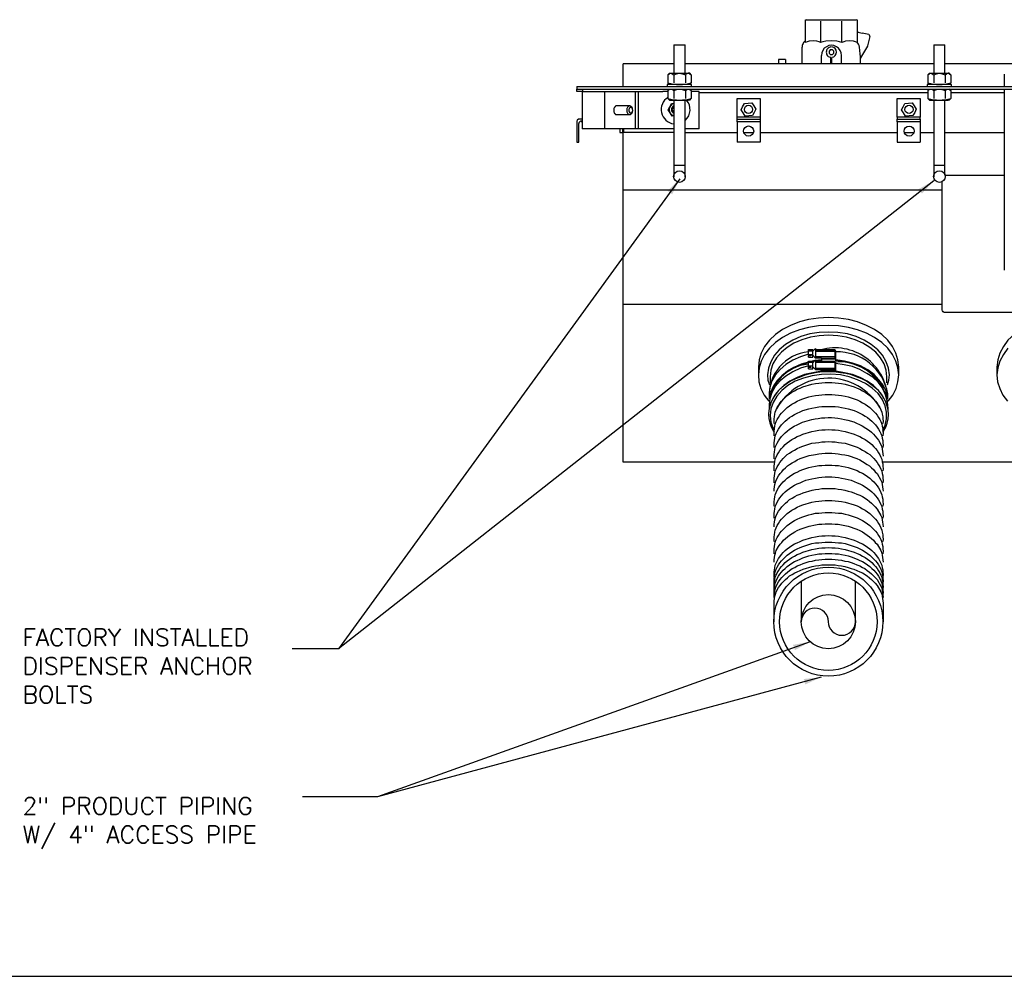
# Model space of a CAD drawing. Extents: x 1152 to 2559, y 156 to 782.
# Tile 18 of 111: x 1753 to 1796, y 454 to 496. Entities that reach past the tile are written whole.
import ezdxf

# ---------------------------------------------------------------- set-up
doc = ezdxf.new("R2010")
doc.units = 0
doc.header["$MEASUREMENT"] = 0
for name, color, linetype in [('1', 1, 'CONTINUOUS'), ('FREEZE-OUTLINE-TITLES', 60, 'CONTINUOUS'), ('TEXT', 3, 'CONTINUOUS')]:
    doc.layers.add(name, color=color, linetype=linetype)
doc.layers.add('FREEZE-LINES', color=8, linetype='CONTINUOUS', plot=False)
doc.styles.add('sim001', font='simplex.shx', dxfattribs={"height": 0.08})
doc.styles.add('SIMPLEX', font='simplex')
doc.dimstyles.new('DIM8', dxfattribs={"dimscale": 8, "dimtxt": 0.09375, "dimasz": 0.09375, "dimexe": 0.0625, "dimexo": 0.0625, "dimgap": 0.0625, "dimtad": 1, "dimdec": 4, "dimzin": 3, "dimdsep": 46, "dimlunit": 4, "dimtxsty": 'SIMPLEX', "dimcen": 0.0625, "dimclrd": 3, "dimclre": 3, "dimclrt": 3, "dimadec": 0, "dimazin": 0, "dimtfac": 1, "dimtdec": 4, "dimtofl": 0, "dimtmove": 0, "dimatfit": 3, "dimfxl": 1, "dimfrac": 2, "dimtolj": 1, "dimtzin": 3, "dimarcsym": 0})

msp = doc.modelspace()

# ---------------------------------------------------------------- linework, layer by layer
at = {"layer": '1', "linetype": 'Continuous'}
for p, q in [((1787.64506, 496.0116), (1787.61833, 495.98488)), ((1787.61833, 495.94479), (1787.61833, 495.99824)), ((1787.61833, 495.00945), (1787.61833, 495.94479)), ((1787.64506, 496.0116), (1789.83642, 496.0116)), ((1788.27307, 495.94479), (1788.27307, 495.00945)), ((1789.20841, 495.00945), (1789.20841, 495.94479)), ((1789.8765, 495.98488), (1789.83642, 496.0116)), ((1789.8765, 495.99824), (1789.8765, 495.94479)), ((1789.8765, 495.94479), (1789.8765, 495.00945)), ((1789.91659, 495.46376), (1790.09029, 495.42367)), ((1790.38426, 495.35686), (1790.09029, 495.42367)), ((1790.34417, 494.86247), (1790.4377, 495.27669)), ((1781.85934, 494.91592), (1782.35373, 494.91592)), ((1781.85934, 494.91592), (1781.85934, 493.67326)), ((1782.35373, 493.67326), (1782.35373, 494.91592)), ((1789.8765, 495.02281), (1789.8765, 495.02616)), ((1789.97004, 494.80902), (1789.95667, 494.8892)), ((1790.03685, 494.34136), (1790.34417, 494.84911)), ((1790.34417, 494.83575), (1790.34417, 494.86247)), ((1793.21699, 494.91592), (1793.71136, 494.91592)), ((1793.21699, 494.91592), (1793.21699, 493.67326)), ((1793.71136, 493.67326), (1793.71136, 494.91592)), ((1787.45799, 494.80902), (1787.45799, 494.08748)), ((1788.31316, 494.08748), (1788.31316, 494.44825)), ((1789.18168, 494.08748), (1789.18168, 494.44825)), ((1781.85934, 494.08748), (1779.65461, 494.08748)), ((1779.65461, 493.08533), (1779.65461, 494.08748)), ((1793.21699, 494.08748), (1782.35373, 494.08748)), ((1786.73645, 494.27455), (1786.42912, 494.27455)), ((1786.42912, 494.27455), (1786.42912, 494.08748)), ((1786.73645, 494.27455), (1786.73645, 494.08748)), ((1788.71401, 494.35472), (1788.71401, 494.08748)), ((1788.76746, 494.08748), (1788.76746, 494.35472)), ((1790.02348, 494.08748), (1790.02348, 494.31463)), ((1818.63141, 494.08748), (1793.71136, 494.08748)), ((1781.67227, 493.67326), (1781.60546, 493.60645)), ((1781.60546, 493.60645), (1781.60546, 493.24568)), ((1781.67227, 493.67326), (1781.72572, 493.67326)), ((1781.72572, 493.67326), (1782.09985, 493.67326)), ((1781.85934, 493.60645), (1781.85934, 493.24568)), ((1782.09985, 493.67326), (1782.48735, 493.67326)), ((1782.36709, 493.60645), (1782.36709, 493.24568)), ((1782.55416, 493.67326), (1782.48735, 493.67326)), ((1782.62097, 493.60645), (1782.55416, 493.67326)), ((1782.62097, 493.60645), (1782.62097, 493.24568)), ((1793.02992, 493.67326), (1792.96309, 493.60645)), ((1792.96309, 493.60645), (1792.96309, 493.24568)), ((1793.02992, 493.67326), (1793.08337, 493.67326)), ((1793.08337, 493.67326), (1793.4575, 493.67326)), ((1793.21699, 493.60645), (1793.21699, 493.24568)), ((1793.4575, 493.67326), (1793.84497, 493.67326)), ((1793.72474, 493.60645), (1793.72474, 493.24568)), ((1793.89842, 493.67326), (1793.84497, 493.67326)), ((1793.96526, 493.60645), (1793.89842, 493.67326)), ((1793.96526, 493.60645), (1793.96526, 493.24568)), ((1796.30357, 493.63317), (1796.30357, 493.08533)), ((1782.63433, 493.17887), (1781.56537, 493.17887)), ((1781.56537, 493.17887), (1781.56537, 493.08533)), ((1781.60546, 493.24568), (1781.67227, 493.17887)), ((1782.55416, 493.17887), (1782.62097, 493.24568)), ((1782.63433, 493.08533), (1782.63433, 493.17887)), ((1793.99198, 493.17887), (1792.93636, 493.17887)), ((1792.93636, 493.17887), (1792.93636, 493.08533)), ((1792.96309, 493.24568), (1793.02992, 493.17887)), ((1793.89842, 493.17887), (1793.96526, 493.24568)), ((1793.99198, 493.08533), (1793.99198, 493.17887)), ((1777.6236, 493.08533), (1805.34964, 493.08534)), ((1777.6236, 492.87154), (1777.6236, 492.97844)), ((1777.87748, 492.87154), (1777.6236, 492.87154)), ((1777.85075, 492.87154), (1777.85075, 491.24138)), ((1777.87748, 492.97844), (1781.37831, 492.97844)), ((1778.83954, 491.24138), (1778.83954, 492.87154)), ((1780.18909, 491.24138), (1780.18909, 492.87154)), ((1780.29599, 492.87154), (1780.29599, 491.24138)), ((1781.37831, 492.97844), (1805.33625, 492.97844)), ((1781.60546, 492.87154), (1781.37831, 492.87154)), ((1781.60546, 492.91163), (1781.69899, 492.97844)), ((1781.65891, 492.97844), (1781.60546, 492.91163)), ((1781.60546, 492.91163), (1781.60546, 492.56422)), ((1781.85934, 492.91163), (1781.85934, 492.56422)), ((1782.36709, 492.91163), (1782.36709, 492.56422)), ((1782.52743, 492.97844), (1782.62097, 492.91163)), ((1782.62097, 492.91163), (1782.55416, 492.97844)), ((1782.62097, 492.91163), (1782.62097, 492.56422)), ((1782.96838, 492.87154), (1782.62097, 492.87154)), ((1782.96838, 491.24138), (1782.96838, 492.87154)), ((1782.96838, 492.83146), (1792.96309, 492.83146)), ((1792.96309, 492.91163), (1793.05665, 492.97844)), ((1793.01653, 492.97844), (1792.96309, 492.91163)), ((1792.96309, 492.91163), (1792.96309, 492.56422)), ((1793.21699, 492.91163), (1793.21699, 492.56422)), ((1793.72474, 492.91163), (1793.72474, 492.56422)), ((1793.88509, 492.97844), (1793.96526, 492.91163)), ((1793.96526, 492.91163), (1793.89842, 492.97844)), ((1793.96526, 492.91163), (1793.96526, 492.56422)), ((1793.96526, 492.83146), (1796.30357, 492.83146)), ((1796.30357, 492.97844), (1796.30357, 485.06817)), ((1779.93522, 492.24353), (1779.33393, 492.24353)), ((1781.60546, 492.56422), (1781.67227, 492.49741)), ((1781.67227, 492.49741), (1782.48735, 492.49741)), ((1781.85934, 492.49741), (1781.85934, 489.65132)), ((1782.35373, 489.65132), (1782.35373, 492.49741)), ((1782.55416, 492.49741), (1782.48735, 492.49741)), ((1782.55416, 492.49741), (1782.62097, 492.56422)), ((1792.96309, 492.56422), (1793.02992, 492.49741)), ((1793.21699, 492.49741), (1793.21699, 489.65132)), ((1793.71136, 489.65132), (1793.71136, 492.49741)), ((1793.89842, 492.49741), (1793.84497, 492.49741)), ((1793.89842, 492.49741), (1793.96526, 492.56422)), ((1779.33393, 491.8694), (1779.93522, 491.8694)), ((1780.05547, 492.08319), (1780.05547, 492.09655)), ((1780.05547, 492.00301), (1780.05547, 492.01638)), ((1777.85075, 491.6556), (1777.71713, 491.6556)), ((1777.81067, 491.56207), (1777.85075, 491.56207)), ((1785.6274, 491.74914), (1785.6274, 491.6556)), ((1792.62906, 491.54871), (1792.62906, 490.65346)), ((1781.85934, 491.24138), (1777.85075, 491.24138)), ((1779.65461, 489.57114), (1779.65461, 491.24138)), ((1782.96838, 491.24138), (1782.35373, 491.24138)), ((1782.35373, 491.08104), (1784.62526, 491.08104)), ((1784.90586, 491.08104), (1785.33344, 491.08104)), ((1785.6274, 491.08104), (1791.62692, 491.08104)), ((1791.92088, 491.08104), (1792.34844, 491.08104)), ((1792.62906, 491.08104), (1793.21699, 491.08104)), ((1793.71136, 491.08104), (1796.30357, 491.08104)), ((1779.65461, 488.569), (1779.65461, 489.57114)), ((1781.85934, 489.65132), (1781.85934, 489.14356)), ((1781.85934, 489.65132), (1782.35373, 489.65132)), ((1782.35373, 489.14356), (1782.35373, 489.65132)), ((1793.21699, 489.65132), (1793.71136, 489.65132)), ((1793.21699, 489.65132), (1793.21699, 489.14356)), ((1793.71136, 489.21037), (1793.71136, 489.65132)), ((1793.71136, 489.21037), (1796.30357, 489.21037)), ((1793.59112, 483.55827), (1779.65462, 483.55827)), ((1787.75195, 481.59406), (1787.93902, 481.59406)), ((1787.75195, 481.54061), (1787.75195, 481.59406)), ((1787.75195, 481.38027), (1787.75195, 481.54061)), ((1787.75195, 481.54061), (1787.93902, 481.54061)), ((1788.04592, 481.63415), (1787.93902, 481.51389)), ((1787.93902, 481.54061), (1787.93902, 481.59406)), ((1787.93902, 481.38027), (1787.93902, 481.54061)), ((1787.95238, 481.54061), (1787.93902, 481.54061)), ((1788.04592, 481.63415), (1788.04592, 481.21993)), ((1788.91444, 481.5807), (1788.04592, 481.5807)), ((1788.91444, 481.52725), (1788.04592, 481.52725)), ((1788.04592, 481.52725), (1788.91444, 481.52725)), ((1788.91444, 481.52725), (1788.91444, 481.5807)), ((1788.94117, 481.54061), (1788.91444, 481.54061)), ((1788.91444, 481.52725), (1788.91444, 481.53059)), ((1788.91444, 481.21993), (1788.91444, 481.52725)), ((1788.94117, 481.16648), (1788.94117, 481.54061)), ((1787.75195, 481.38027), (1787.93902, 481.38027)), ((1787.75195, 481.34018), (1787.75195, 481.38027)), ((1787.75195, 481.34018), (1787.75195, 481.31346)), ((1787.84549, 481.31346), (1787.75195, 481.31346)), ((1787.75195, 481.26001), (1787.75195, 481.31346)), ((1787.75195, 481.26001), (1787.93902, 481.26001)), ((1787.75195, 481.08631), (1787.93902, 481.08631)), ((1787.75195, 481.04622), (1787.75195, 481.08631)), ((1788.01919, 481.11303), (1787.9123, 481.08631)), ((1787.93902, 481.26001), (1787.93902, 481.38027)), ((1787.93902, 481.34018), (1788.04592, 481.21993)), ((1788.04592, 481.13975), (1787.93902, 481.00613)), ((1787.93902, 481.04622), (1787.93902, 481.08631)), ((1788.00583, 481.07294), (1787.93902, 481.07294)), ((1788.91444, 481.27337), (1788.04592, 481.27337)), ((1788.04592, 481.21993), (1788.04592, 481.22327)), ((1788.31316, 481.21993), (1788.04592, 481.21993)), ((1788.04592, 481.13975), (1788.04592, 480.71217)), ((1788.31316, 481.13975), (1788.04592, 481.11303)), ((1788.31316, 481.11303), (1788.04592, 481.08631)), ((1788.91444, 481.07294), (1788.04592, 481.07294)), ((1788.31316, 481.21993), (1788.31316, 481.09967)), ((1788.31316, 481.21993), (1788.91444, 481.21993)), ((1788.94117, 481.16648), (1788.31316, 481.16648)), ((1788.91444, 481.21993), (1788.91444, 481.27337)), ((1788.91444, 481.0195), (1788.91444, 481.07294)), ((1788.94117, 481.09967), (1788.94117, 481.16648)), ((1785.5606, 480.81907), (1785.5606, 480.48502)), ((1787.75195, 480.87251), (1787.75195, 481.04622)), ((1787.75195, 481.04622), (1787.93902, 481.04622)), ((1787.75195, 480.87251), (1787.93902, 480.87251)), ((1787.75195, 480.81907), (1787.75195, 480.87251)), ((1787.75195, 480.81907), (1787.75195, 480.8057)), ((1787.75195, 480.75226), (1787.75195, 480.8057)), ((1787.84549, 480.8057), (1787.75195, 480.8057)), ((1787.75195, 480.75226), (1787.93902, 480.75226)), ((1787.93902, 480.87251), (1787.93902, 481.04622)), ((1787.93902, 480.75226), (1787.93902, 480.87251)), ((1787.93902, 480.83243), (1788.04592, 480.71217)), ((1788.94117, 481.0195), (1788.04592, 481.0195)), ((1788.91444, 480.76562), (1788.04592, 480.76562)), ((1788.04592, 480.71217), (1788.04592, 480.71551)), ((1788.04592, 480.71217), (1788.04592, 480.71551)), ((1788.04592, 480.71217), (1788.31316, 480.71217)), ((1788.31316, 480.65872), (1788.31316, 480.71217)), ((1788.31316, 480.71217), (1788.91444, 480.71217)), ((1788.94117, 480.65872), (1788.31316, 480.65872)), ((1788.31316, 480.65872), (1788.31316, 480.60528)), ((1788.91444, 481.0195), (1788.91444, 481.02284)), ((1788.91444, 480.71217), (1788.91444, 481.0195)), ((1788.91444, 480.71217), (1788.91444, 480.76562)), ((1788.94117, 480.65872), (1788.94117, 481.0195)), ((1789.30194, 480.92596), (1788.94117, 480.97941)), ((1788.94117, 480.60528), (1788.94117, 480.65872)), ((1791.69373, 480.48502), (1791.69373, 480.81907)), ((1795.98289, 480.81907), (1795.98289, 480.48502)), ((1786.06835, 480.40485), (1786.06835, 480.13761)), ((1791.17261, 480.13761), (1791.17261, 480.40485)), ((1786.02826, 479.65658), (1786.02826, 479.44279)), ((1786.25542, 479.56304), (1786.1218, 479.30917)), ((1791.2127, 479.44279), (1791.2127, 479.65658)), ((1786.02826, 479.16219), (1786.02826, 479.00184)), ((1791.2127, 479.00184), (1791.2127, 479.16219)), ((1796.6911, 476.66351), (1791.01227, 476.66351)), ((1787.44463, 469.68857), (1787.44463, 471.4657)), ((1789.79633, 469.68857), (1789.79633, 471.46571)), ((1786.24205, 469.68857), (1786.24205, 470.54373)), ((1791.01227, 470.54373), (1791.01227, 469.68857))]:
    msp.add_line(p, q, dxfattribs=at)
for points in [[(1789.8765, 495.51721), (1789.8765, 495.50385), (1789.91659, 495.46376)], [(1790.42293, 495.28382), (1790.4238, 495.28868), (1790.42426, 495.29351), (1790.42433, 495.2983), (1790.42402, 495.30302), (1790.42335, 495.30767), (1790.42232, 495.31223), (1790.42095, 495.31666), (1790.41924, 495.32096), (1790.41722, 495.32511), (1790.41489, 495.32909), (1790.41226, 495.33288), (1790.40935, 495.33646), (1790.40616, 495.33982), (1790.40272, 495.34293), (1790.39902, 495.34578), (1790.39509, 495.34835), (1790.39093, 495.35062), (1790.38655, 495.35257), (1790.38198, 495.35418), (1790.37721, 495.35544)], [(1787.61833, 495.10299), (1787.59161, 495.07626), (1787.55152, 495.03618), (1787.5248, 495.00945), (1787.51144, 494.96937), (1787.48471, 494.92928), (1787.47135, 494.8892), (1787.47135, 494.80902)], [(1788.27307, 495.00945), (1788.20626, 495.04954), (1788.11273, 495.07626), (1787.95238, 495.08962), (1787.77868, 495.07626), (1787.68514, 495.04954), (1787.61833, 495.00945)], [(1789.20841, 495.00945), (1789.10151, 495.04954), (1788.98125, 495.07626), (1788.74074, 495.08962), (1788.50022, 495.07626), (1788.37996, 495.04954), (1788.27307, 495.00945)], [(1788.72738, 494.82239), (1788.68729, 494.80902), (1788.6472, 494.79566), (1788.60712, 494.76894), (1788.55367, 494.71549), (1788.54031, 494.6754), (1788.52695, 494.63532), (1788.51358, 494.59523), (1788.52695, 494.54178), (1788.54031, 494.5017), (1788.55367, 494.47498), (1788.58039, 494.43489), (1788.60712, 494.40817), (1788.6472, 494.38144), (1788.68729, 494.36808), (1788.72738, 494.36808)], [(1789.8765, 495.00945), (1789.79633, 495.04954), (1789.71616, 495.07626), (1789.54245, 495.08962), (1789.36875, 495.07626), (1789.28858, 495.04954), (1789.20841, 495.00945)], [(1789.95667, 494.8892), (1789.92995, 494.94264), (1789.8765, 495.02281)], [(1790.02348, 494.31463), (1790.02348, 494.38144), (1790.01012, 494.51506), (1789.97004, 494.80902)], [(1790.03685, 494.34136), (1790.02348, 494.34136), (1790.02348, 494.31463)], [(1781.60546, 493.60645), (1781.65891, 493.64653), (1781.72572, 493.67326), (1781.79253, 493.64653), (1781.85934, 493.60645)], [(1781.85934, 493.60645), (1781.97959, 493.64653), (1782.09985, 493.67326)], [(1782.09985, 493.67326), (1782.23347, 493.64653), (1782.36709, 493.60645), (1782.42054, 493.64653), (1782.48735, 493.67326), (1782.55416, 493.64653), (1782.62097, 493.60645)], [(1792.96309, 493.60645), (1793.01653, 493.64653), (1793.08337, 493.67326), (1793.15015, 493.64653), (1793.21699, 493.60645)], [(1793.21699, 493.60645), (1793.33722, 493.64653), (1793.4575, 493.67326)], [(1793.4575, 493.67326), (1793.59112, 493.64653), (1793.72474, 493.60645), (1793.77819, 493.64653), (1793.84497, 493.67326), (1793.91181, 493.64653), (1793.96526, 493.60645)], [(1777.6236, 493.08533), (1777.6236, 492.97844), (1777.87748, 492.97844)], [(1777.87748, 492.97844), (1777.87748, 492.87154), (1781.37831, 492.87154)], [(1781.7658, 492.97844), (1781.85934, 492.91163), (1782.03304, 492.97844)], [(1782.16666, 492.97844), (1782.36709, 492.91163), (1782.46062, 492.97844)], [(1793.12343, 492.97844), (1793.21699, 492.91163), (1793.40406, 492.97844)], [(1793.52429, 492.97844), (1793.72474, 492.91163), (1793.81825, 492.97844)], [(1779.38738, 492.24353), (1779.33393, 492.24353), (1779.3072, 492.23017), (1779.29384, 492.20344), (1779.26712, 492.19008), (1779.25376, 492.15), (1779.24039, 492.12327), (1779.24039, 491.97629), (1779.25376, 491.94957), (1779.26712, 491.90948), (1779.29384, 491.89612), (1779.3072, 491.8694), (1779.38738, 491.8694)], [(1780.05547, 492.09655), (1780.05547, 492.13663), (1780.02875, 492.19008), (1779.98866, 492.21681), (1779.93522, 492.24353), (1779.85504, 492.20344), (1779.82832, 492.15), (1779.81496, 492.12327), (1779.81496, 491.97629), (1779.84168, 491.92284), (1779.85504, 491.89612), (1779.90849, 491.8694), (1779.96194, 491.8694), (1780.00203, 491.89612), (1780.02875, 491.90948), (1780.04211, 491.93621), (1780.05547, 491.97629), (1780.05547, 492.00301)], [(1781.85934, 491.80259), (1781.79253, 491.78922), (1781.69899, 491.93621), (1781.61882, 492.06982), (1781.68563, 492.20344), (1781.7658, 492.35043), (1781.85934, 492.35043)], [(1784.62526, 491.6556), (1784.62526, 492.56422), (1785.6274, 492.56422), (1785.6274, 491.74914), (1784.62526, 491.74914)], [(1791.62692, 491.74914), (1791.62692, 491.65561), (1792.62906, 491.65561), (1792.62906, 491.74914), (1791.62692, 491.74914), (1791.62692, 492.56422), (1792.62906, 492.56422), (1792.62906, 491.74914)], [(1793.02992, 492.49741), (1793.08337, 492.49741), (1793.4575, 492.49741), (1793.84497, 492.49741)], [(1781.85934, 492.20344), (1781.81925, 492.15), (1781.80589, 492.12327), (1781.79253, 492.08319), (1781.80589, 492.05646), (1781.81925, 492.01638), (1781.85934, 491.96293)], [(1777.73049, 491.66897), (1777.70377, 491.6556), (1777.69041, 491.6556), (1777.63696, 491.61552), (1777.63696, 491.60216), (1777.6236, 491.57543), (1777.6236, 491.56207)], [(1777.6236, 491.54871), (1777.6236, 490.65346), (1777.71713, 490.65346), (1777.71713, 491.46854)], [(1777.82403, 491.57543), (1777.7973, 491.57543), (1777.75722, 491.54871), (1777.71713, 491.50862), (1777.71713, 491.46854)], [(1784.62526, 491.54871), (1784.62526, 491.6556), (1785.6274, 491.6556), (1785.6274, 490.65346), (1784.62526, 490.65346)], [(1785.6274, 491.54871), (1784.62526, 491.54871), (1784.62526, 490.65346)], [(1792.62906, 491.65561), (1792.62906, 491.54871), (1791.62692, 491.54871), (1791.62692, 491.65561)], [(1791.62692, 491.54871), (1791.62692, 490.65346), (1792.62906, 490.65346)], [(1779.50763, 491.24138), (1779.50763, 491.08104), (1779.62789, 491.08104), (1779.62789, 491.24138)], [(1781.85934, 491.08104), (1779.68134, 491.08104), (1779.68134, 491.24138)], [(1804.56126, 483.21086), (1793.6713, 483.21086), (1793.63118, 483.23758), (1793.60446, 483.27767), (1793.59112, 483.31775), (1793.59112, 488.92977)], [(1779.65462, 483.55827), (1779.65461, 488.569), (1793.59112, 488.569)], [(1786.24205, 476.6635), (1779.65462, 476.6635), (1779.65462, 483.55827)], [(1791.69373, 480.81907), (1791.65364, 481.13975), (1791.56011, 481.43372), (1791.41313, 481.72768), (1791.2127, 481.99492), (1790.94546, 482.2488), (1790.62477, 482.46259), (1790.27736, 482.64965), (1789.88987, 482.79663), (1789.48901, 482.90353), (1789.06142, 482.97034), (1788.62048, 482.99706), (1788.17954, 482.97034), (1787.75195, 482.90353), (1787.3511, 482.79663), (1786.9636, 482.64965), (1786.61619, 482.46259), (1786.30886, 482.24879), (1786.04163, 481.99492), (1785.82783, 481.72768), (1785.68085, 481.43372), (1785.58732, 481.13975), (1785.5606, 480.81907)], [(1802.11605, 480.81907), (1802.08932, 481.13975), (1801.99576, 481.43372), (1801.84881, 481.72768), (1801.63502, 481.99492), (1801.36778, 482.2488), (1801.06043, 482.46259), (1800.71302, 482.64965), (1800.32554, 482.79664), (1799.9113, 482.90353), (1799.48372, 482.97034), (1799.0428, 482.99706), (1798.61522, 482.97034), (1798.18763, 482.90353), (1797.77339, 482.79664), (1797.39925, 482.64965), (1797.03851, 482.46259), (1796.73116, 482.2488), (1796.46392, 481.99492), (1796.26351, 481.72768), (1796.10317, 481.43372), (1796.023, 481.13975), (1795.98289, 480.81907)], [(1791.22606, 479.33589), (1791.42649, 479.60313), (1791.57347, 479.88373), (1791.65364, 480.17769), (1791.69373, 480.48502), (1791.65364, 480.79234), (1791.56011, 481.08631), (1791.41313, 481.38027), (1791.2127, 481.64751), (1790.94546, 481.90138), (1790.62477, 482.11518), (1790.27736, 482.30224), (1789.88987, 482.44922), (1789.48901, 482.55612), (1789.06142, 482.62293), (1788.62048, 482.64965), (1788.17954, 482.62293), (1787.75195, 482.55612), (1787.3511, 482.44922), (1786.9636, 482.30224), (1786.61619, 482.11518), (1786.30886, 481.90138), (1786.04163, 481.64751), (1785.82783, 481.38027), (1785.68085, 481.08631), (1785.58732, 480.79234), (1785.5606, 480.48502), (1785.57396, 480.17769), (1785.66749, 479.88373), (1785.81447, 479.60313), (1786.0149, 479.33589)], [(1791.19934, 480.04407), (1791.25278, 480.25787), (1791.27951, 480.48502), (1791.23942, 480.77898), (1791.14589, 481.05958), (1790.98554, 481.34018), (1790.77175, 481.5807), (1790.49115, 481.80785), (1790.18383, 482.00828), (1789.82306, 482.15526), (1789.44892, 482.27552), (1789.0347, 482.34233), (1788.62048, 482.35569), (1788.20626, 482.34233), (1787.8054, 482.27552), (1787.41791, 482.15526), (1787.05713, 482.00828), (1786.73645, 481.80785), (1786.46921, 481.5807), (1786.25542, 481.34018), (1786.09507, 481.05958), (1786.00154, 480.77898), (1785.96145, 480.48502), (1785.97482, 480.25787), (1786.04163, 480.04407)], [(1791.17261, 480.40485), (1791.14589, 480.68545), (1791.05235, 480.96605), (1790.89201, 481.23329), (1790.69158, 481.4738), (1790.42434, 481.68759), (1790.11702, 481.87466), (1789.78297, 482.02164), (1789.40884, 482.12854), (1789.02134, 482.19535), (1788.62048, 482.22207), (1788.21962, 482.19535), (1787.83213, 482.12854), (1787.45799, 482.02164), (1787.11058, 481.87466), (1786.81662, 481.68759), (1786.56274, 481.4738), (1786.34895, 481.23329), (1786.18861, 480.96605), (1786.09507, 480.68545), (1786.06835, 480.40485)], [(1796.46392, 481.64751), (1796.26351, 481.38027), (1796.10317, 481.08631), (1796.023, 480.79234), (1795.98289, 480.48502), (1796.00961, 480.17769), (1796.10317, 479.88373), (1796.23679, 479.60313), (1796.43719, 479.33589)], [(1787.75195, 481.39363), (1787.39118, 481.27337), (1787.05713, 481.12639), (1786.76317, 480.93932), (1786.50929, 480.71217), (1786.2955, 480.47166), (1786.14852, 480.21778), (1786.05499, 479.93718), (1786.02826, 479.65658)], [(1787.75195, 481.34018), (1787.84549, 481.34018), (1787.84549, 481.31346)], [(1791.2127, 479.49623), (1791.14589, 479.77684), (1791.01227, 480.03071), (1790.8252, 480.27123), (1790.61141, 480.49838), (1790.34417, 480.69881), (1790.02348, 480.87251), (1789.67607, 480.99277), (1789.3153, 481.08631), (1788.94117, 481.13975)], [(1791.05235, 479.89709), (1790.89201, 480.16433), (1790.66486, 480.40485), (1790.39762, 480.61864), (1790.07693, 480.8057), (1789.71616, 480.95269), (1789.34203, 481.05958), (1788.94117, 481.11303)], [(1787.75195, 480.88588), (1787.39118, 480.77898), (1787.05713, 480.61864), (1786.76317, 480.43157), (1786.50929, 480.21778), (1786.2955, 479.97726), (1786.14852, 479.71003), (1786.05499, 479.44279), (1786.02826, 479.16219)], [(1787.75195, 481.04622), (1787.43127, 480.95269), (1787.11058, 480.8057), (1786.82998, 480.64536), (1786.5761, 480.44493), (1786.37567, 480.2445), (1786.21533, 480.00399), (1786.09507, 479.75011), (1786.04163, 479.49623)], [(1787.75195, 481.0195), (1787.40454, 480.9126), (1787.08386, 480.76562), (1786.78989, 480.59191), (1786.54938, 480.37812), (1786.34895, 480.15097), (1786.20197, 479.89709)], [(1788.31316, 480.64536), (1787.93902, 480.57855), (1787.57825, 480.49838), (1787.2442, 480.36476), (1786.93688, 480.20442), (1786.66964, 480.01735), (1786.42912, 479.80356), (1786.25542, 479.56304)], [(1787.75195, 480.81907), (1787.84549, 480.81907), (1787.84549, 480.8057)], [(1791.11916, 479.30917), (1790.98554, 479.56304), (1790.81184, 479.80356), (1790.58469, 480.01735), (1790.31745, 480.20442), (1790.01012, 480.36476), (1789.67607, 480.49838), (1789.3153, 480.57855), (1788.94117, 480.64536)], [(1791.2127, 479.16219), (1791.18597, 479.41606), (1791.1058, 479.6833), (1790.97218, 479.93718), (1790.78512, 480.16433), (1790.55796, 480.37812), (1790.29072, 480.55183), (1789.9834, 480.71217), (1789.66271, 480.84579), (1789.30194, 480.92596)], [(1791.01227, 477.98634), (1791.02563, 478.02642), (1791.11916, 478.20013), (1791.18597, 478.37383), (1791.22606, 478.5609), (1791.23942, 478.74797), (1791.22606, 478.93503), (1791.18597, 479.1221), (1791.11916, 479.29581), (1791.03899, 479.46951), (1790.9321, 479.64322), (1790.79848, 479.80356), (1790.6515, 479.93718), (1790.47779, 480.0708), (1790.27736, 480.20442), (1790.07693, 480.31131), (1789.84978, 480.40485), (1789.62263, 480.48502), (1789.38211, 480.53847), (1789.1416, 480.57855), (1788.87436, 480.61864), (1788.3666, 480.61864), (1788.11273, 480.59191), (1787.6317, 480.48502), (1787.40454, 480.40485), (1787.17739, 480.31131), (1786.9636, 480.20442), (1786.77653, 480.08416), (1786.60283, 479.95054), (1786.44248, 479.80356), (1786.30886, 479.64322), (1786.20197, 479.48287), (1786.1218, 479.30917), (1786.05499, 479.1221), (1786.0149, 478.93503), (1786.00154, 478.74797), (1786.0149, 478.57426), (1786.05499, 478.38719), (1786.10843, 478.21349), (1786.20197, 478.03978), (1786.24205, 477.98633)], [(1790.99891, 478.06651), (1791.09244, 478.2803), (1791.15925, 478.5609), (1791.15925, 478.85486), (1791.09244, 479.13546), (1790.97218, 479.41606), (1790.78512, 479.66994), (1790.53124, 479.91045), (1790.23728, 480.11088), (1789.88987, 480.27123), (1789.52909, 480.40485), (1789.1416, 480.48502), (1788.72738, 480.51174), (1788.31316, 480.49838), (1787.9123, 480.44493), (1787.5248, 480.33804), (1787.16403, 480.20442), (1786.84334, 480.01735), (1786.5761, 479.80356), (1786.36231, 479.54968), (1786.20197, 479.28244), (1786.09507, 479.00184), (1786.06835, 478.70788)], [(1788.31316, 480.61864), (1788.01919, 480.57855), (1787.73859, 480.51174), (1787.45799, 480.43157)], [(1786.24205, 478.36047), (1786.24205, 478.5609), (1786.25542, 478.65443), (1786.26878, 478.76133), (1786.2955, 478.85486), (1786.33559, 478.96176), (1786.37567, 479.05529), (1786.42912, 479.14882), (1786.49593, 479.24236), (1786.56274, 479.33589), (1786.72308, 479.49623), (1786.81662, 479.57641), (1786.92351, 479.65658), (1787.01705, 479.72339), (1787.1373, 479.7902), (1787.25756, 479.85701), (1787.37782, 479.91045), (1787.49808, 479.9639), (1787.89894, 480.08416), (1788.04592, 480.11088), (1788.1929, 480.12425), (1788.32652, 480.13761), (1788.4735, 480.15097), (1788.76746, 480.15097), (1788.91444, 480.13761), (1789.06142, 480.12425), (1789.19504, 480.11088), (1789.34203, 480.08416), (1789.74288, 479.9639), (1789.8765, 479.91045), (1789.99676, 479.85701), (1790.10366, 479.7902), (1790.22391, 479.72339), (1790.33081, 479.65658), (1790.42434, 479.57641), (1790.51788, 479.49623), (1790.67822, 479.33589), (1790.74503, 479.24236), (1790.81184, 479.14882), (1790.86529, 479.05529), (1790.90537, 478.96176), (1790.94546, 478.85486), (1790.97218, 478.76133), (1790.99891, 478.65443), (1790.99891, 478.5609), (1791.01227, 478.45401), (1790.99891, 478.36047)], [(1786.24205, 477.82599), (1786.24205, 478.03978), (1786.25542, 478.13332), (1786.26878, 478.24021), (1786.2955, 478.33374), (1786.33559, 478.44064), (1786.37567, 478.53417), (1786.42912, 478.62771), (1786.49593, 478.72124), (1786.56274, 478.81477), (1786.72308, 478.97512), (1786.81662, 479.05529), (1786.92351, 479.13546), (1787.01705, 479.20227), (1787.1373, 479.26908), (1787.25756, 479.33589), (1787.37782, 479.38934), (1787.49808, 479.44279), (1787.76532, 479.52296), (1787.89894, 479.54968), (1788.04592, 479.58977), (1788.1929, 479.60313), (1788.32652, 479.61649), (1788.4735, 479.62985), (1788.76746, 479.62985), (1788.91444, 479.61649), (1789.06142, 479.60313), (1789.19504, 479.58977), (1789.34203, 479.54968), (1789.47565, 479.52296), (1789.74288, 479.44279), (1789.8765, 479.38934), (1789.99676, 479.33589), (1790.10366, 479.26908), (1790.22391, 479.20227), (1790.33081, 479.13546), (1790.42434, 479.05529), (1790.51788, 478.97512), (1790.67822, 478.81478), (1790.74503, 478.72124), (1790.81184, 478.62771), (1790.86529, 478.53418), (1790.90537, 478.44064), (1790.94546, 478.33375), (1790.97218, 478.24021), (1790.99891, 478.13332), (1790.99891, 478.03979), (1791.01227, 477.93289), (1790.99891, 477.82599)], [(1786.24205, 477.30488), (1786.24205, 477.51867), (1786.25542, 477.6122), (1786.26878, 477.7191), (1786.2955, 477.81263), (1786.33559, 477.91952), (1786.37567, 478.01306), (1786.42912, 478.10659), (1786.49593, 478.20013), (1786.56274, 478.29366), (1786.72308, 478.454), (1786.81662, 478.53417), (1786.92351, 478.61435), (1787.01705, 478.68116), (1787.1373, 478.74797), (1787.25756, 478.81477), (1787.37782, 478.86822), (1787.49808, 478.92167), (1787.76532, 479.00184), (1787.89894, 479.02857), (1788.04592, 479.05529), (1788.1929, 479.08201), (1788.32652, 479.09538), (1788.4735, 479.10874), (1788.76746, 479.10874), (1788.91444, 479.09538), (1789.06142, 479.08201), (1789.19504, 479.05529), (1789.34203, 479.02857), (1789.47565, 479.00184), (1789.74288, 478.92167), (1789.8765, 478.86822), (1789.99676, 478.81478), (1790.10366, 478.74797), (1790.22391, 478.68116), (1790.33081, 478.61435), (1790.42434, 478.53417), (1790.51788, 478.45401), (1790.67822, 478.29366), (1790.74503, 478.20013), (1790.81184, 478.1066), (1790.86529, 478.01306), (1790.90537, 477.91953), (1790.94546, 477.81263), (1790.97218, 477.7191), (1790.99891, 477.6122), (1790.99891, 477.51867), (1791.01227, 477.41177), (1790.99891, 477.30488)], [(1786.06835, 478.70788), (1786.09507, 478.41392), (1786.20197, 478.13332), (1786.24205, 478.06651)], [(1786.24205, 476.81049), (1786.24205, 477.01092), (1786.25542, 477.11781), (1786.26878, 477.21134), (1786.2955, 477.31824), (1786.33559, 477.41177), (1786.37567, 477.50531), (1786.42912, 477.59884), (1786.49593, 477.69237), (1786.56274, 477.78591), (1786.72308, 477.94625), (1786.81662, 478.02642), (1786.91015, 478.10659), (1787.12394, 478.24021), (1787.2442, 478.30702), (1787.36446, 478.36047), (1787.48472, 478.41392), (1787.88557, 478.53417), (1788.03256, 478.5609), (1788.16617, 478.57426), (1788.31316, 478.60098), (1788.46014, 478.60098), (1788.60712, 478.61435), (1788.7541, 478.61435), (1788.90108, 478.60098), (1789.0347, 478.58762), (1789.18168, 478.5609), (1789.3153, 478.53417), (1789.46228, 478.50745), (1789.72952, 478.42728), (1789.84978, 478.37383), (1789.97004, 478.32039), (1790.09029, 478.25358), (1790.41098, 478.05315), (1790.50452, 477.97298), (1790.58469, 477.8928), (1790.66486, 477.79927), (1790.73167, 477.7191), (1790.79848, 477.62557), (1790.90537, 477.4385), (1790.94546, 477.3316), (1790.97218, 477.23807), (1790.98555, 477.13117), (1790.99891, 477.03764), (1791.01227, 476.93074)], [(1786.24205, 476.28937), (1786.24205, 476.4898), (1786.25542, 476.5967), (1786.26878, 476.69023), (1786.2955, 476.79712), (1786.33559, 476.89066), (1786.37567, 476.98419), (1786.42912, 477.07773), (1786.49593, 477.17126), (1786.56274, 477.26479), (1786.64291, 477.34496), (1786.72308, 477.4385), (1786.81662, 477.51867), (1786.92351, 477.58548), (1787.01705, 477.65229), (1787.1373, 477.7191), (1787.25756, 477.78591), (1787.37782, 477.83936), (1787.49808, 477.8928), (1787.89894, 478.01306), (1788.04592, 478.03979), (1788.1929, 478.06651), (1788.32652, 478.07987), (1788.4735, 478.07987), (1788.62048, 478.09323), (1788.76746, 478.07987), (1788.91444, 478.07987), (1789.06142, 478.06651), (1789.19504, 478.03979), (1789.34203, 478.01306), (1789.74288, 477.8928), (1789.8765, 477.83936), (1789.99676, 477.78591), (1790.10366, 477.7191), (1790.22391, 477.65229), (1790.33081, 477.58548), (1790.42434, 477.51867), (1790.51788, 477.4385), (1790.59805, 477.34496), (1790.67822, 477.26479), (1790.74503, 477.17126), (1790.81184, 477.07773), (1790.86529, 476.98419), (1790.90537, 476.89066), (1790.94546, 476.79712), (1790.97218, 476.69023), (1790.99891, 476.5967), (1790.99891, 476.4898), (1791.01227, 476.3829), (1790.99891, 476.28937)], [(1786.24205, 475.76825), (1786.24205, 475.96868), (1786.25542, 476.07558), (1786.26878, 476.16911), (1786.2955, 476.27601), (1786.33559, 476.36954), (1786.37567, 476.46308), (1786.42912, 476.55661), (1786.49593, 476.65014), (1786.56274, 476.74368), (1786.64291, 476.82385), (1786.72308, 476.91738), (1786.81662, 476.99755), (1786.92351, 477.06436), (1787.01705, 477.13117), (1787.1373, 477.19798), (1787.25756, 477.26479), (1787.37782, 477.31824), (1787.49808, 477.37169), (1787.89894, 477.49195), (1788.04592, 477.51867), (1788.1929, 477.53203), (1788.32652, 477.55876), (1788.4735, 477.55876), (1788.62048, 477.57212), (1788.76746, 477.55876), (1788.91444, 477.55876), (1789.06142, 477.53203), (1789.19504, 477.51867), (1789.34203, 477.49195), (1789.74288, 477.37169), (1789.8765, 477.31824), (1789.99676, 477.26479), (1790.10366, 477.19798), (1790.22391, 477.13117), (1790.33081, 477.06436), (1790.42434, 476.99755), (1790.51788, 476.91738), (1790.59805, 476.82385), (1790.67822, 476.74368), (1790.74503, 476.65014), (1790.81184, 476.55661), (1790.86529, 476.46308), (1790.90537, 476.36954), (1790.94546, 476.27601), (1790.97218, 476.16911), (1790.99891, 476.07558), (1790.99891, 475.96868), (1791.01227, 475.86179), (1790.99891, 475.76825)], [(1786.24205, 475.39412), (1786.24205, 475.48765), (1786.25542, 475.59455), (1786.26878, 475.68808), (1786.30886, 475.79498), (1786.33559, 475.88851), (1786.44248, 476.07558), (1786.50929, 476.16911), (1786.5761, 476.24928), (1786.65627, 476.34282), (1786.73645, 476.42299), (1786.82998, 476.50316), (1786.92351, 476.56997), (1787.03041, 476.63678), (1787.15067, 476.70359), (1787.25756, 476.7704), (1787.37782, 476.82385), (1787.51144, 476.8773), (1787.77868, 476.95747), (1788.04592, 477.01092), (1788.1929, 477.03764), (1788.32652, 477.051), (1788.4735, 477.06436), (1788.76746, 477.06436), (1788.91444, 477.051), (1789.04806, 477.03764), (1789.19504, 477.01092), (1789.32866, 476.98419), (1789.47565, 476.95747), (1789.60926, 476.91738), (1789.72952, 476.8773), (1789.86314, 476.82385), (1789.9834, 476.7704), (1790.10366, 476.70359), (1790.31745, 476.56997), (1790.41098, 476.50316), (1790.50452, 476.42299), (1790.58469, 476.34282), (1790.66486, 476.24928), (1790.74503, 476.16911), (1790.90537, 475.88851), (1790.94546, 475.79498), (1790.97218, 475.68808), (1790.98555, 475.59455), (1790.99891, 475.48765), (1791.01227, 475.39412)], [(1786.24205, 474.73938), (1786.24205, 474.93981), (1786.25542, 475.04671), (1786.26878, 475.15361), (1786.2955, 475.24714), (1786.33559, 475.34067), (1786.37567, 475.44757), (1786.42912, 475.5411), (1786.49593, 475.63464), (1786.56274, 475.71481), (1786.64291, 475.80834), (1786.72308, 475.88851), (1786.81662, 475.96868), (1786.92351, 476.04886), (1787.01705, 476.11567), (1787.1373, 476.18247), (1787.25756, 476.23592), (1787.37782, 476.30273), (1787.49808, 476.34282), (1787.6317, 476.39627), (1787.76532, 476.43635), (1787.89894, 476.46308), (1788.04592, 476.4898), (1788.1929, 476.51652), (1788.32652, 476.52989), (1788.4735, 476.54325), (1788.76746, 476.54325), (1788.91444, 476.52989), (1789.06142, 476.51652), (1789.19504, 476.4898), (1789.34203, 476.46308), (1789.47565, 476.43635), (1789.60926, 476.39627), (1789.74288, 476.34282), (1789.8765, 476.30273), (1789.99676, 476.23592), (1790.10366, 476.18248), (1790.22391, 476.11567), (1790.33081, 476.04886), (1790.42434, 475.96868), (1790.51788, 475.88851), (1790.59805, 475.80834), (1790.67822, 475.71481), (1790.74503, 475.63464), (1790.81184, 475.5411), (1790.86529, 475.44757), (1790.90537, 475.34067), (1790.94546, 475.24714), (1790.97218, 475.15361), (1790.99891, 475.04671), (1790.99891, 474.93981), (1791.01227, 474.84628), (1790.99891, 474.73939)], [(1786.24205, 474.21827), (1786.24205, 474.4187), (1786.25542, 474.52559), (1786.26878, 474.61913), (1786.2955, 474.72602), (1786.33559, 474.81956), (1786.37567, 474.92645), (1786.42912, 475.01999), (1786.49593, 475.11352), (1786.56274, 475.19369), (1786.64291, 475.28722), (1786.72308, 475.3674), (1786.81662, 475.44757), (1786.92351, 475.51438), (1787.01705, 475.59455), (1787.1373, 475.66136), (1787.25756, 475.71481), (1787.37782, 475.76825), (1787.49808, 475.8217), (1787.6317, 475.87515), (1787.76532, 475.91524), (1787.89894, 475.94196), (1788.04592, 475.96868), (1788.1929, 475.99541), (1788.32652, 476.00877), (1788.4735, 476.02213), (1788.76746, 476.02213), (1788.91444, 476.00877), (1789.06142, 475.99541), (1789.19504, 475.96868), (1789.34203, 475.94196), (1789.47565, 475.91524), (1789.60926, 475.87515), (1789.8765, 475.76825), (1789.99676, 475.71481), (1790.10366, 475.66136), (1790.22391, 475.59455), (1790.33081, 475.51438), (1790.42434, 475.44757), (1790.51788, 475.3674), (1790.59805, 475.28722), (1790.67822, 475.19369), (1790.74503, 475.11352), (1790.81184, 475.01999), (1790.86529, 474.92645), (1790.90537, 474.81956), (1790.94546, 474.72602), (1790.97218, 474.61912), (1790.99891, 474.52559), (1790.99891, 474.4187), (1791.01227, 474.32516), (1790.99891, 474.21827)], [(1786.24205, 473.84413), (1786.24205, 473.95103), (1786.25542, 474.04456), (1786.26878, 474.15146), (1786.30886, 474.24499), (1786.33559, 474.33853), (1786.44248, 474.52559), (1786.50929, 474.61913), (1786.5761, 474.71266), (1786.73645, 474.873), (1786.82998, 474.95318), (1786.92351, 475.03335), (1787.03041, 475.10016), (1787.15067, 475.16697), (1787.25756, 475.22041), (1787.37782, 475.27386), (1787.51144, 475.32731), (1787.9123, 475.44757), (1788.04592, 475.47429), (1788.1929, 475.48765), (1788.32652, 475.51438), (1788.91444, 475.51438), (1789.04806, 475.48765), (1789.19504, 475.47429), (1789.32866, 475.44757), (1789.47565, 475.40748), (1789.60926, 475.3674), (1789.72952, 475.32731), (1789.86314, 475.27386), (1789.9834, 475.22042), (1790.10366, 475.16697), (1790.31745, 475.03335), (1790.41098, 474.95318), (1790.50452, 474.873), (1790.66486, 474.71266), (1790.74503, 474.61912), (1790.90537, 474.33852), (1790.94546, 474.24499), (1790.97218, 474.15146), (1790.98555, 474.04456), (1790.99891, 473.95103), (1791.01227, 473.84413)], [(1786.24205, 473.20276), (1786.24205, 473.40319), (1786.25542, 473.49672), (1786.26878, 473.60362), (1786.2955, 473.69715), (1786.33559, 473.80405), (1786.37567, 473.89758), (1786.42912, 473.99112), (1786.49593, 474.08465), (1786.56274, 474.17818), (1786.72308, 474.33853), (1786.81662, 474.4187), (1786.92351, 474.49887), (1787.01705, 474.56568), (1787.1373, 474.63249), (1787.25756, 474.6993), (1787.37782, 474.75275), (1787.49808, 474.80619), (1787.89894, 474.92645), (1788.04592, 474.95318), (1788.1929, 474.96654), (1788.32652, 474.9799), (1788.4735, 474.99326), (1788.76746, 474.99326), (1788.91444, 474.9799), (1789.06142, 474.96654), (1789.19504, 474.95318), (1789.34203, 474.92645), (1789.74288, 474.80619), (1789.8765, 474.75275), (1789.99676, 474.6993), (1790.10366, 474.63249), (1790.22391, 474.56568), (1790.33081, 474.49887), (1790.42434, 474.4187), (1790.51788, 474.33852), (1790.67822, 474.17818), (1790.74503, 474.08465), (1790.81184, 473.99111), (1790.86529, 473.89758), (1790.90537, 473.80405), (1790.94546, 473.69715), (1790.97218, 473.60362), (1790.99891, 473.49672), (1790.99891, 473.40319), (1791.01227, 473.29629), (1790.99891, 473.20276)], [(1786.24205, 472.66828), (1786.24205, 472.88207), (1786.25542, 472.9756), (1786.26878, 473.0825), (1786.2955, 473.17603), (1786.33559, 473.28293), (1786.37567, 473.37646), (1786.42912, 473.47), (1786.49593, 473.56353), (1786.56274, 473.65706), (1786.72308, 473.81741), (1786.81662, 473.89758), (1786.92351, 473.97775), (1787.01705, 474.04456), (1787.1373, 474.11137), (1787.25756, 474.17818), (1787.37782, 474.23163), (1787.49808, 474.28508), (1787.76532, 474.36525), (1787.89894, 474.39197), (1788.04592, 474.43206), (1788.1929, 474.44542), (1788.32652, 474.45878), (1788.4735, 474.47215), (1788.76746, 474.47215), (1788.91444, 474.45878), (1789.06142, 474.44542), (1789.19504, 474.43206), (1789.34203, 474.39197), (1789.47565, 474.36525), (1789.74288, 474.28508), (1789.8765, 474.23163), (1789.99676, 474.17818), (1790.10366, 474.11137), (1790.22391, 474.04456), (1790.33081, 473.97775), (1790.42434, 473.89758), (1790.51788, 473.81741), (1790.67822, 473.65706), (1790.74503, 473.56353), (1790.81184, 473.47), (1790.86529, 473.37646), (1790.90537, 473.28293), (1790.94546, 473.17603), (1790.97218, 473.0825), (1790.99891, 472.9756), (1790.99891, 472.88207), (1791.01227, 472.77518), (1790.99891, 472.66828)], [(1786.24205, 472.29415), (1786.24205, 472.40104), (1786.25542, 472.49457), (1786.26878, 472.60147), (1786.30886, 472.695), (1786.33559, 472.8019), (1786.44248, 472.98897), (1786.50929, 473.0825), (1786.5761, 473.16267), (1786.65628, 473.25621), (1786.73645, 473.33638), (1786.82998, 473.40319), (1786.92351, 473.48336), (1787.03041, 473.55017), (1787.15067, 473.61698), (1787.25756, 473.68379), (1787.37782, 473.73724), (1787.51144, 473.77732), (1787.64506, 473.83077), (1787.77868, 473.87086), (1788.04592, 473.9243), (1788.1929, 473.95103), (1788.32652, 473.96439), (1788.4735, 473.97775), (1788.76746, 473.97775), (1788.91444, 473.96439), (1789.04806, 473.95103), (1789.19504, 473.9243), (1789.32866, 473.89758), (1789.47565, 473.87086), (1789.60926, 473.83077), (1789.72952, 473.77732), (1789.86314, 473.73724), (1789.9834, 473.68379), (1790.10366, 473.61698), (1790.31745, 473.48336), (1790.41098, 473.40319), (1790.50452, 473.33638), (1790.58469, 473.25621), (1790.66486, 473.16267), (1790.74503, 473.0825), (1790.90537, 472.8019), (1790.94546, 472.695), (1790.97218, 472.60147), (1790.98555, 472.49457), (1790.99891, 472.40104), (1791.01227, 472.29415)], [(1786.24205, 471.65277), (1786.24205, 471.8532), (1786.25542, 471.9601), (1786.26878, 472.05363), (1786.2955, 472.16053), (1786.33559, 472.25406), (1786.37567, 472.34759), (1786.42912, 472.45449), (1786.49593, 472.53466), (1786.56274, 472.62819), (1786.64291, 472.72173), (1786.72308, 472.8019), (1786.81662, 472.88207), (1786.92351, 472.94888), (1787.01705, 473.02905), (1787.1373, 473.09586), (1787.25756, 473.14931), (1787.37782, 473.20276), (1787.49808, 473.25621), (1787.89894, 473.37646), (1788.04592, 473.40319), (1788.1929, 473.42991), (1788.32652, 473.44327), (1788.4735, 473.44327), (1788.62048, 473.45663), (1788.76746, 473.44327), (1788.91444, 473.44327), (1789.06142, 473.42991), (1789.19504, 473.40319), (1789.34203, 473.37646), (1789.74288, 473.25621), (1789.8765, 473.20276), (1789.99676, 473.14931), (1790.10366, 473.09586), (1790.22391, 473.02905), (1790.33081, 472.94888), (1790.42434, 472.88207), (1790.51788, 472.8019), (1790.59805, 472.72173), (1790.67822, 472.62819), (1790.74503, 472.53466), (1790.81184, 472.45449), (1790.86529, 472.34759), (1790.90537, 472.25406), (1790.94546, 472.16053), (1790.97218, 472.05363), (1790.99891, 471.9601), (1790.99891, 471.8532), (1791.01227, 471.75967), (1790.99891, 471.65277)], [(1786.24205, 471.38553), (1786.24205, 471.58596), (1786.25542, 471.6795), (1786.26878, 471.78639), (1786.2955, 471.87993), (1786.33559, 471.98682), (1786.37567, 472.08035), (1786.42912, 472.17389), (1786.49593, 472.26742), (1786.56274, 472.36096), (1786.72308, 472.5213), (1786.81662, 472.60147), (1786.92351, 472.68164), (1787.01705, 472.74845), (1787.1373, 472.81526), (1787.25756, 472.88207), (1787.37782, 472.93552), (1787.49808, 472.98897), (1787.89894, 473.10922), (1788.04592, 473.13595), (1788.1929, 473.14931), (1788.32652, 473.16267), (1788.4735, 473.17603), (1788.76746, 473.17603), (1788.91444, 473.16267), (1789.06142, 473.14931), (1789.19504, 473.13595), (1789.34203, 473.10922), (1789.74288, 472.98897), (1789.8765, 472.93552), (1789.99676, 472.88207), (1790.10366, 472.81526), (1790.22391, 472.74845), (1790.33081, 472.68164), (1790.42434, 472.60147), (1790.51788, 472.5213), (1790.67822, 472.36096), (1790.74503, 472.26742), (1790.81184, 472.17389), (1790.86529, 472.08035), (1790.90537, 471.98682), (1790.94546, 471.87993), (1790.97218, 471.78639), (1790.99891, 471.6795), (1790.99891, 471.58596), (1791.01227, 471.47907), (1790.99891, 471.38553)], [(1786.24205, 471.13166), (1786.24205, 471.33209), (1786.25542, 471.43898), (1786.26878, 471.53251), (1786.2955, 471.63941), (1786.33559, 471.73294), (1786.37567, 471.82648), (1786.42912, 471.92001), (1786.49593, 472.01354), (1786.56274, 472.10708), (1786.64291, 472.18725), (1786.72308, 472.28078), (1786.81662, 472.36096), (1786.92351, 472.42777), (1787.01705, 472.49457), (1787.1373, 472.56138), (1787.25756, 472.62819), (1787.37782, 472.68164), (1787.49808, 472.73509), (1787.89894, 472.85535), (1788.04592, 472.88207), (1788.1929, 472.9088), (1788.32652, 472.92216), (1788.4735, 472.92216), (1788.62048, 472.93552), (1788.76746, 472.92216), (1788.91444, 472.92216), (1789.06142, 472.9088), (1789.19504, 472.88207), (1789.34203, 472.85535), (1789.74288, 472.73509), (1789.8765, 472.68164), (1789.99676, 472.62819), (1790.10366, 472.56138), (1790.22391, 472.49457), (1790.33081, 472.42777), (1790.42434, 472.36096), (1790.51788, 472.28078), (1790.59805, 472.18725), (1790.67822, 472.10708), (1790.74503, 472.01354), (1790.81184, 471.92001), (1790.86529, 471.82648), (1790.90537, 471.73294), (1790.94546, 471.63941), (1790.97218, 471.53251), (1790.99891, 471.43898), (1790.99891, 471.33209), (1791.01227, 471.22519), (1790.99891, 471.13166)], [(1786.24205, 470.87778), (1786.24205, 471.07821), (1786.25542, 471.1851), (1786.26878, 471.27864), (1786.2955, 471.38553), (1786.33559, 471.47907), (1786.37567, 471.58596), (1786.42912, 471.6795), (1786.49593, 471.77303), (1786.56274, 471.8532), (1786.64291, 471.94673), (1786.72308, 472.02691), (1786.81662, 472.10708), (1786.92351, 472.17389), (1787.01705, 472.25406), (1787.1373, 472.32087), (1787.25756, 472.37432), (1787.37782, 472.42777), (1787.49808, 472.48121), (1787.6317, 472.53466), (1787.76532, 472.57475), (1787.89894, 472.60147), (1788.04592, 472.62819), (1788.1929, 472.65492), (1788.32652, 472.66828), (1788.4735, 472.68164), (1788.76746, 472.68164), (1788.91444, 472.66828), (1789.06142, 472.65492), (1789.19504, 472.62819), (1789.34203, 472.60147), (1789.47565, 472.57475), (1789.60926, 472.53466), (1789.8765, 472.42777), (1789.99676, 472.37432), (1790.10366, 472.32087), (1790.22391, 472.25406), (1790.33081, 472.17389), (1790.42434, 472.10708), (1790.51788, 472.02691), (1790.59805, 471.94674), (1790.67822, 471.8532), (1790.74503, 471.77303), (1790.81184, 471.6795), (1790.86529, 471.58596), (1790.90537, 471.47907), (1790.94546, 471.38553), (1790.97218, 471.27864), (1790.99891, 471.1851), (1790.99891, 471.07821), (1791.01227, 470.98468), (1790.99891, 470.87778)], [(1786.24205, 470.75752), (1786.24205, 470.85106), (1786.25542, 470.95795), (1786.26878, 471.05148), (1786.30886, 471.15838), (1786.33559, 471.25191), (1786.44248, 471.43898), (1786.50929, 471.53251), (1786.5761, 471.62605), (1786.73645, 471.78639), (1786.82998, 471.86656), (1786.92351, 471.93337), (1787.03041, 472.01354), (1787.15067, 472.06699), (1787.25756, 472.1338), (1787.37782, 472.18725), (1787.51144, 472.2407), (1787.77868, 472.32087), (1787.9123, 472.34759), (1788.04592, 472.38768), (1788.1929, 472.40104), (1788.32652, 472.4144), (1788.4735, 472.42777), (1788.76746, 472.42777), (1788.91444, 472.4144), (1789.04806, 472.40104), (1789.19504, 472.38768), (1789.32866, 472.34759), (1789.47565, 472.32087), (1789.60926, 472.28078), (1789.72952, 472.2407), (1789.86314, 472.18725), (1789.9834, 472.1338), (1790.10366, 472.06699), (1790.21055, 472.01354), (1790.31745, 471.93337), (1790.41098, 471.86656), (1790.50452, 471.78639), (1790.66486, 471.62605), (1790.74503, 471.53251), (1790.90537, 471.25191), (1790.94546, 471.15838), (1790.97218, 471.05148), (1790.98555, 470.95795), (1790.99891, 470.85106), (1791.01227, 470.75752)], [(1786.24205, 470.50364), (1786.24205, 470.61054), (1786.25542, 470.70407), (1786.26878, 470.81097), (1786.30886, 470.9045), (1786.33559, 470.99804), (1786.44248, 471.1851), (1786.50929, 471.27864), (1786.5761, 471.37217), (1786.73645, 471.53251), (1786.82998, 471.61269), (1786.92351, 471.69286), (1787.03041, 471.75967), (1787.15067, 471.82648), (1787.25756, 471.87993), (1787.37782, 471.93337), (1787.51144, 471.98682), (1787.9123, 472.10708), (1788.04592, 472.1338), (1788.1929, 472.14716), (1788.32652, 472.17389), (1788.91444, 472.17389), (1789.04806, 472.14716), (1789.19504, 472.1338), (1789.32866, 472.10708), (1789.47565, 472.06699), (1789.60926, 472.02691), (1789.72952, 471.98682), (1789.86314, 471.93337), (1789.9834, 471.87993), (1790.10366, 471.82648), (1790.31745, 471.69286), (1790.41098, 471.61269), (1790.50452, 471.53251), (1790.66486, 471.37217), (1790.74503, 471.27864), (1790.90537, 470.99804), (1790.94546, 470.9045), (1790.97218, 470.81097), (1790.98555, 470.70407), (1790.99891, 470.61054), (1791.01227, 470.50365)]]:
    msp.add_lwpolyline(points, dxfattribs=at)
for points in [[(1788.7541, 494.48834), (1788.79419, 494.48834), (1788.83427, 494.52842), (1788.84763, 494.55515), (1788.84763, 494.63532), (1788.80755, 494.6754), (1788.79419, 494.68877), (1788.70065, 494.68877), (1788.66057, 494.64868), (1788.6472, 494.63532), (1788.6472, 494.55515), (1788.67393, 494.51506), (1788.70065, 494.48834)], [(1788.7541, 494.48834), (1788.79419, 494.48834), (1788.83427, 494.52842), (1788.84763, 494.55515), (1788.84763, 494.63532), (1788.80755, 494.6754), (1788.79419, 494.68877), (1788.70065, 494.68877), (1788.66057, 494.64868), (1788.6472, 494.63532), (1788.6472, 494.55515), (1788.67393, 494.51506), (1788.70065, 494.48834)], [(1784.97267, 491.78922), (1784.8925, 491.93621), (1784.79896, 492.06982), (1784.86577, 492.20344), (1784.94595, 492.35043), (1785.26663, 492.37715), (1785.36017, 492.24353), (1785.44034, 492.09655), (1785.37353, 491.94957), (1785.29336, 491.81595)], [(1791.98769, 491.78923), (1791.89416, 491.93621), (1791.81399, 492.06983), (1791.88079, 492.20345), (1791.96097, 492.35043), (1792.28165, 492.37715), (1792.36182, 492.24353), (1792.45533, 492.09655), (1792.38855, 491.94957), (1792.30838, 491.81595)], [(1779.9753, 492.17672), (1779.96194, 492.17672), (1779.92185, 492.13663), (1779.90849, 492.12327), (1779.90849, 492.10991), (1779.89513, 492.08319), (1779.89513, 492.01638), (1779.90849, 491.98965), (1779.90849, 491.97629), (1779.93522, 491.93621), (1780.01539, 491.93621), (1780.04211, 491.94957), (1780.04211, 491.97629), (1780.05547, 491.98965), (1780.05547, 492.01638), (1780.06883, 492.02974), (1780.06883, 492.05646), (1780.05547, 492.08319), (1780.05547, 492.12327), (1780.01539, 492.16336), (1779.98866, 492.17672)]]:
    msp.add_lwpolyline(points, close=True, dxfattribs=at)
for centre, radius in [((1785.12485, 492.08871), 0.17932), ((1792.13987, 492.08871), 0.17934), ((1785.12876, 491.14238), 0.22182), ((1792.14195, 491.14135), 0.22078), ((1782.10845, 489.1559), 0.25493), ((1793.4692, 489.15601), 0.25475), ((1788.61377, 469.69525), 2.38511), ((1788.61377, 469.69525), 2.13123), ((1788.61377, 469.69525), 1.18253)]:
    msp.add_circle(centre, radius, dxfattribs=at)
for centre, radius, start, end in [((1788.74742, 494.45736), 0.43437, 358.798171, 181.201834), ((1788.74608, 494.59523), 0.22816, 275.376707, 84.6233), ((1782.11321, 495.1404), 1.96158, 254.99819, 285.001812), ((1793.46417, 495.09106), 1.9122, 254.808494, 285.19151), ((1781.94296, 492.0824), 0.63278, 122.23267, 262.406227), ((1782.11321, 494.45894), 1.96157, 254.998195, 285.001816), ((1781.9355, 492.08319), 0.2779, 105.907553, 254.092453), ((1781.93474, 492.08319), 0.17729, 115.18469, 244.815323), ((1781.93006, 492.08457), 0.64109, 312.975897, 40.08765), ((1793.46417, 494.40965), 1.91225, 254.809053, 285.191326), ((1787.91579, 479.60293), 1.89134, 94.969542, 183.639401), ((1788.90367, 479.35184), 2.31275, 3.24795, 105.478958), ((1789.0197, 479.25998), 2.22857, 10.251097, 92.019453), ((1787.89447, 479.08848), 1.86965, 94.371744, 183.476041), ((1789.076, 478.90095), 2.15134, 1.975579, 94.306686), ((1788.62234, 477.742), 2.59914, 30.349818, 151.006238), ((1788.02586, 469.69526), 0.5946, 90.003975, 180.001059), ((1788.02586, 469.69523), 0.59462, 0.00711, 90.003268), ((1789.20172, 469.69524), 0.59461, 179.999483, 269.998006), ((1789.20172, 469.69525), 0.59461, 269.998045, 359.999451)]:
    msp.add_arc(centre, radius, start, end, dxfattribs=at)
at = {"layer": 'FREEZE-LINES', "color": 8, "linetype": 'Continuous'}
msp.add_line((1679.62164, 454.19247), (1919.62164, 454.19247), dxfattribs=at)

# ---------------------------------------------------------------- texts
at = {"layer": 'TEXT', "char_height": 0.75, "width": 12.9804306, "attachment_point": 1, "style": 'sim001'}
for s, insert in [('FACTORY INSTALLED DISPENSER ANCHOR BOLTS', (1753.40243, 469.38228)), ('2" PRODUCT PIPING W/ 4" ACCESS PIPE', (1753.40243, 462.0147))]:
    msp.add_mtext(s, dxfattribs=dict(at, insert=insert))

# ---------------------------------------------------------------- leaders
at = {"layer": 'FREEZE-OUTLINE-TITLES'}
for points in [[(1782.12977, 489.0607), (1767.21467, 468.5127), (1765.18217, 468.5127)], [(1793.217, 488.96984), (1767.21467, 468.5127)], [(1787.81864, 468.81995), (1768.91163, 462.04552)], [(1788.29692, 467.2654), (1768.91163, 462.04552), (1765.63246, 462.04552)]]:
    msp.add_leader(points, dimstyle='DIM8', override={"dimgap": 0.0625, "dimtad": 0}, dxfattribs=at)

doc.saveas('drawing.dxf')
